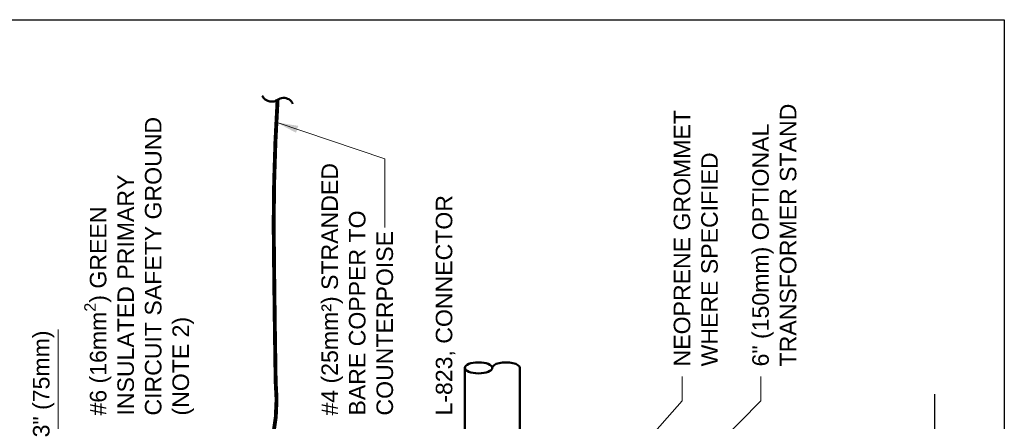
# Model space of a CAD drawing. Header units: inches. Extents: x 0 to 21.3, y 0 to 11.
# Tile 6 of 7: x 2.9 to 8.5, y 8.7 to 11. Entities that reach past the tile are written whole.
import ezdxf

# ---------------------------------------------------------------- set-up
doc = ezdxf.new("R2010")
doc.units = ezdxf.units.IN
doc.header["$LTSCALE"] = 0.375
doc.header["$MEASUREMENT"] = 0
doc.layers.get('0').update_dxf_attribs({"linetype": 'CONTINUOUS', "lineweight": 35})
for name, color, linetype, lineweight in [('E-GRND-EQUI', 83, 'CONTINUOUS', 50), ('E-POWR-CNDT', 83, 'CONTINUOUS', 50), ('G-ANNO-DIMS', 7, 'CONTINUOUS', 0)]:
    doc.layers.add(name, color=color, linetype=linetype, lineweight=lineweight)
doc.layers.add('G-ANNO-TEXT', color=7, linetype='CONTINUOUS')
doc.layers.add('G-ANNO-TTLB', color=7, linetype='CONTINUOUS')
doc.styles.add('01-E-BLDG-1_1', font='arial.ttf', dxfattribs={"height": 0.09375})
doc.dimstyles.new('01-E-BLDG-1_1', dxfattribs={"dimtxt": 0.09375, "dimasz": 0.125, "dimexe": 0.0625, "dimexo": 0.0625, "dimgap": 0.0625, "dimtad": 1, "dimdec": 4, "dimzin": 3, "dimdsep": 46, "dimlunit": 4, "dimtxsty": '01-E-BLDG-1_1', "dimcen": 0.0625, "dimclrd": 1, "dimclre": 1, "dimclrt": 256, "dimazin": 0, "dimtfac": 1, "dimtdec": 4, "dimtmove": 1, "dimatfit": 3, "dimfxl": 1, "dimfrac": 2, "dimtolj": 1, "dimtzin": 3, "dimlwd": 0, "dimlwe": 0, "dimarcsym": 0})

# ---------------------------------------------------------------- blocks, each defined once
blk = doc.blocks.new('G-DBRK')
at = {"color": 0, "linetype": 'ByBlock', "lineweight": -2}
blk.add_ellipse((0, -0.25), major_axis=(0, -0.25), ratio=0.4, dxfattribs=at)
blk.add_ellipse((0, -0.75), major_axis=(0, -0.25), ratio=0.4, start_param=0, end_param=3.141593, dxfattribs=at)
blk = doc.blocks.new('G-TSQIG')
at = {"color": 0, "linetype": 'ByBlock', "lineweight": -2}
blk.add_spline([(0.0118, 0.0893), (-0.0035, 0.0751), (-0.0147, 0.0481), (-0.009, 0.0131), (0, 0), (0.0112, -0.0179), (0.0152, -0.0359), (0.0121, -0.059), (0.0042, -0.0741), (-0.0118, -0.0893)], degree=3, dxfattribs=at)

msp = doc.modelspace()

# ---------------------------------------------------------------- linework, layer by layer
at = {"layer": 'E-GRND-EQUI', "const_width": 0.022}
msp.add_lwpolyline([(4.3738, 10.54539, 0.0152247), (4.35149, 9.83884, 0.0018146), (4.36278, 8.94526, -0.269766), (3.92491, 7.98441)], format="xyb", dxfattribs=at)
at = {"layer": 'E-POWR-CNDT'}
for p, q in [((5.43661, 9.02341), (5.43661, 7.63521)), ((5.74911, 7.63521), (5.74911, 9.02341))]:
    msp.add_line(p, q, dxfattribs=at)
at = {"layer": 'G-ANNO-DIMS', "color": 1, "lineweight": 0}
msp.add_line((3.12777, 8.58775), (3.12777, 9.24187), dxfattribs=at)
at = {"layer": 'G-ANNO-TEXT', "linetype": 'Continuous', "lineweight": 30}
msp.add_line((8.10554, 2.32641), (8.10554, 8.87331), dxfattribs=at)
at = {"layer": 'G-ANNO-TTLB'}
msp.add_lwpolyline([(0, 11), (8.5, 11), (8.5, 0), (0, 0)], close=True, dxfattribs=at)

# ---------------------------------------------------------------- block references
at = {"layer": 'E-GRND-EQUI', "rotation": 262.7796353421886}
msp.add_blockref('G-TSQIG', (4.37379, 10.5454), dxfattribs=at)
at = {"layer": 'E-POWR-CNDT', "xscale": 0.3125, "yscale": 0.3125, "zscale": 0.3125, "rotation": 90}
msp.add_blockref('G-DBRK', (5.43661, 9.02341), dxfattribs=at)

# ---------------------------------------------------------------- texts
at = {"layer": 'G-ANNO-DIMS', "insert": (3.04592, 8.9323), "char_height": 0.09375, "attachment_point": 5, "rotation": 90, "style": '01-E-BLDG-1_1'}
msp.add_mtext('\\A1;3" (75mm)', dxfattribs=at)
at = {"layer": 'G-ANNO-TEXT', "char_height": 0.09375, "attachment_point": 1, "rotation": 90, "style": '01-E-BLDG-1_1'}
for s, insert, width in [('\\A1;NEOPRENE GROMMET WHERE SPECIFIED', (6.62282, 9.03178), 1.4886414), ('\\A1;6" (150mm) OPTIONAL TRANSFORMER STAND', (7.0691, 9.03178), 1.7094963), ('\\A1;#6 (16mm{\\H0.7x;\\S2^ ;}) GREEN INSULATED PRIMARY CIRCUIT SAFETY GROUND (NOTE 2) ', (3.27609, 8.75287), 1.7124044), ('\\A1;#4 (25mm²) STRANDED BARE COPPER TO COUNTERPOISE', (4.6227, 8.75287), 1.4310998), ('\\A1;L-823, CONNECTOR', (5.27193, 8.75287), 1.2608855)]:
    msp.add_mtext(s, dxfattribs=dict(at, insert=insert, width=width))

# ---------------------------------------------------------------- leaders
at = {"layer": 'G-ANNO-TEXT'}
msp.add_leader([(4.36656, 10.41738), (4.98244, 10.21096), (4.98244, 9.81956)], dimstyle='01-E-BLDG-1_1', override={"dimgap": 0.0625, "dimtad": 0}, dxfattribs=at)
for points in [[(5.77442, 7.82738), (6.67137, 8.83686), (6.67137, 8.9751)], [(5.78643, 7.49202), (7.11765, 8.83686), (7.11765, 8.9751)]]:
    msp.add_leader(points, dimstyle='01-E-BLDG-1_1', dxfattribs=at)

doc.saveas('drawing.dxf')
